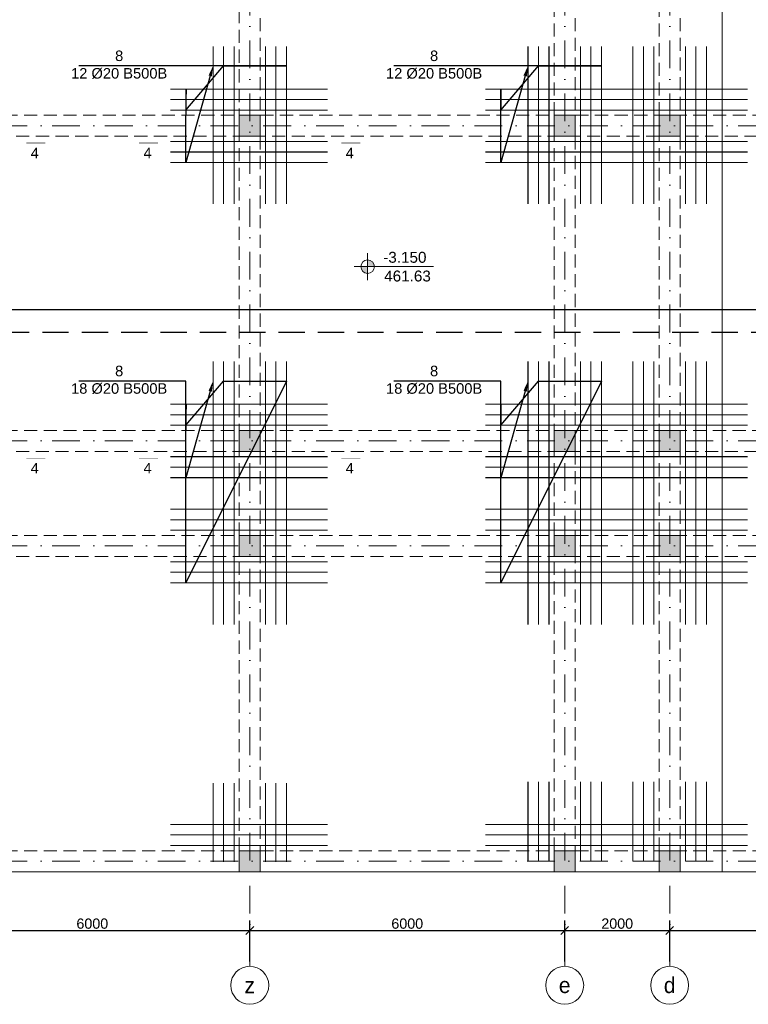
# Model space of a CAD drawing. Header units: millimetres. Extents: x 48648 to 1383473, y 421442 to 1155884.
# Tile 28 of 118: x 221302 to 235184, y 469001 to 487744. Entities that reach past the tile are written whole.
import ezdxf
from ezdxf import colors
from ezdxf.entities.mleader import LeaderData, LeaderLine
from ezdxf.math import Vec2, Vec3

# ---------------------------------------------------------------- set-up
doc = ezdxf.new("R2010")
doc.units = ezdxf.units.MM
doc.header["$PDMODE"] = 1
doc.linetypes.add('DOT___DASHED', pattern=[670.277762, 352.777767, -176.388884, 0, -141.111112])
doc.linetypes.add('HIDDEN', pattern=[0.375, 0.25, -0.125])
doc.layers.get('0').update_dxf_attribs({"lineweight": 5})
doc.layers.get('Defpoints').update_dxf_attribs({"color": 6, "lineweight": 5})
doc.styles.add('Arial', font='arial.ttf')
doc.styles.add('SPDS', font='arial.ttf')
doc.styles.get("Standard").update_dxf_attribs({"font": 'acadmtavr.ttf'})
doc.dimstyles.new('M 150', dxfattribs={"dimscale": 200, "dimtxt": 1.3, "dimasz": 1, "dimexe": 1.25, "dimexo": 0.625, "dimgap": 0.2, "dimtad": 1, "dimdec": 0, "dimrnd": 5, "dimtxsty": 'SPDS', "dimblk": 'OBLIQUE', "dimcen": 2.5, "dimclrd": 5, "dimclre": 5, "dimclrt": 5, "dimadec": 0, "dimazin": 2, "dimtfac": 1, "dimtdec": 0, "dimtmove": 0, "dimatfit": 3, "dimfxl": 1, "dimtolj": 1, "dimtzin": 0, "dimarcsym": 0})

# ---------------------------------------------------------------- blocks, each defined once
blk = doc.blocks.new('_Oblique')
at = {"color": 0, "linetype": 'ByBlock', "lineweight": -2}
blk.add_line((-0.5, -0.5), (0.5, 0.5), dxfattribs=at)
blk = doc.blocks.new('*D12')
at = {"color": 5, "lineweight": -2, "transparency": 16777216}
for p, q in [((64230, 820024), (64230, 820800)), ((70230, 820024), (70230, 820800)), ((64230, 820613), (70230, 820613))]:
    blk.add_line(p, q, dxfattribs=at)
at = {"layer": 'Defpoints', "color": 0, "lineweight": 30, "transparency": 16777216}
for p in [(70230, 820613), (64230, 819931), (70230, 819931)]:
    blk.add_point(p, dxfattribs=at)
at = {"color": 5, "lineweight": -2, "transparency": 16777216, "xscale": 150, "yscale": 150, "zscale": 150, "rotation": 180}
blk.add_blockref('_Oblique', (64230, 820613), dxfattribs=at)
at = {"color": 5, "lineweight": -2, "transparency": 16777216, "xscale": 150, "yscale": 150, "zscale": 150}
blk.add_blockref('_Oblique', (70230, 820613), dxfattribs=at)
at = {"color": 5, "lineweight": 13, "transparency": 16777216, "insert": (67230, 820742), "char_height": 195, "attachment_point": 5, "style": 'SPDS'}
blk.add_mtext('\\A1;6000', dxfattribs=at)
blk = doc.blocks.new('*D13')
at = {"color": 5, "lineweight": -2, "transparency": 16777216}
for p, q in [((70230, 820024), (70230, 820800)), ((76230, 820024), (76230, 820800)), ((70230, 820613), (76230, 820613))]:
    blk.add_line(p, q, dxfattribs=at)
at = {"layer": 'Defpoints', "color": 0, "lineweight": 30, "transparency": 16777216}
for p in [(76230, 820613), (70230, 819931), (76230, 819931)]:
    blk.add_point(p, dxfattribs=at)
at = {"color": 5, "lineweight": -2, "transparency": 16777216, "xscale": 150, "yscale": 150, "zscale": 150, "rotation": 180}
blk.add_blockref('_Oblique', (70230, 820613), dxfattribs=at)
at = {"color": 5, "lineweight": -2, "transparency": 16777216, "xscale": 150, "yscale": 150, "zscale": 150}
blk.add_blockref('_Oblique', (76230, 820613), dxfattribs=at)
at = {"color": 5, "lineweight": 13, "transparency": 16777216, "insert": (73230, 820742), "char_height": 195, "attachment_point": 5, "style": 'SPDS'}
blk.add_mtext('\\A1;6000', dxfattribs=at)
blk = doc.blocks.new('*D14')
at = {"color": 5, "lineweight": -2, "transparency": 16777216}
for p, q in [((76230, 820024), (76230, 820800)), ((78230, 820024), (78230, 820800)), ((76230, 820613), (78230, 820613))]:
    blk.add_line(p, q, dxfattribs=at)
at = {"layer": 'Defpoints', "color": 0, "lineweight": 30, "transparency": 16777216}
for p in [(78230, 820613), (76230, 819931), (78230, 819931)]:
    blk.add_point(p, dxfattribs=at)
at = {"color": 5, "lineweight": -2, "transparency": 16777216, "xscale": 150, "yscale": 150, "zscale": 150, "rotation": 180}
blk.add_blockref('_Oblique', (76230, 820613), dxfattribs=at)
at = {"color": 5, "lineweight": -2, "transparency": 16777216, "xscale": 150, "yscale": 150, "zscale": 150}
blk.add_blockref('_Oblique', (78230, 820613), dxfattribs=at)
at = {"color": 5, "lineweight": 13, "transparency": 16777216, "insert": (77230, 820742), "char_height": 195, "attachment_point": 5, "style": 'SPDS'}
blk.add_mtext('\\A1;2000', dxfattribs=at)
blk = doc.blocks.new('*D15')
at = {"color": 5, "lineweight": -2, "transparency": 16777216}
for p, q in [((78230, 820024), (78230, 820800)), ((84230, 820024), (84230, 820800)), ((78230, 820613), (84230, 820613))]:
    blk.add_line(p, q, dxfattribs=at)
at = {"layer": 'Defpoints', "color": 0, "lineweight": 30, "transparency": 16777216}
for p in [(84230, 820613), (78230, 819931), (84230, 819931)]:
    blk.add_point(p, dxfattribs=at)
at = {"color": 5, "lineweight": -2, "transparency": 16777216, "xscale": 150, "yscale": 150, "zscale": 150, "rotation": 180}
blk.add_blockref('_Oblique', (78230, 820613), dxfattribs=at)
at = {"color": 5, "lineweight": -2, "transparency": 16777216, "xscale": 150, "yscale": 150, "zscale": 150}
blk.add_blockref('_Oblique', (84230, 820613), dxfattribs=at)
at = {"color": 5, "lineweight": 13, "transparency": 16777216, "insert": (81230, 820742), "char_height": 195, "attachment_point": 5, "style": 'SPDS'}
blk.add_mtext('\\A1;6000', dxfattribs=at)
blk = doc.blocks.new('5555234545678')
at = {"lineweight": 20}
h = blk.add_hatch(color=7, dxfattribs=at)
h.dxf.hatch_style = 1
h.paths.add_polyline_path([(170430, 682651), (170430, 683051), (170030, 683051), (170030, 682651)])
h = blk.add_hatch(color=7, dxfattribs=at)
h.dxf.hatch_style = 1
h.paths.add_polyline_path([(176430, 682651), (176430, 683051), (176030, 683051), (176030, 682651)])
h = blk.add_hatch(color=7, dxfattribs=at)
h.dxf.hatch_style = 1
h.paths.add_polyline_path([(178430, 682651), (178430, 683051), (178030, 683051), (178030, 682651)])
h = blk.add_hatch(color=7, dxfattribs=at)
h.dxf.hatch_style = 1
h.paths.add_polyline_path([(170430, 676652), (170430, 677052), (170030, 677052), (170030, 676652)])
h = blk.add_hatch(color=7, dxfattribs=at)
h.dxf.hatch_style = 1
h.paths.add_polyline_path([(176430, 676652), (176430, 677052), (176030, 677052), (176030, 676652)])
h = blk.add_hatch(color=7, dxfattribs=at)
h.dxf.hatch_style = 1
h.paths.add_polyline_path([(178430, 676652), (178430, 677052), (178030, 677052), (178030, 676652)])
h = blk.add_hatch(color=7, dxfattribs=at)
h.dxf.hatch_style = 1
h.paths.add_polyline_path([(170430, 674652), (170430, 675052), (170030, 675052), (170030, 674652)])
h = blk.add_hatch(color=7, dxfattribs=at)
h.dxf.hatch_style = 1
h.paths.add_polyline_path([(176430, 674652), (176430, 675052), (176030, 675052), (176030, 674652)])
h = blk.add_hatch(color=7, dxfattribs=at)
h.dxf.hatch_style = 1
h.paths.add_polyline_path([(178430, 674652), (178430, 675052), (178030, 675052), (178030, 674652)])
h = blk.add_hatch(color=7, dxfattribs=at)
h.dxf.hatch_style = 1
h.paths.add_polyline_path([(170430, 668652), (170430, 669052), (170030, 669052), (170030, 668652)])
h = blk.add_hatch(color=7, dxfattribs=at)
h.dxf.hatch_style = 1
h.paths.add_polyline_path([(176430, 668652), (176430, 669052), (176030, 669052), (176030, 668652)])
h = blk.add_hatch(color=7, dxfattribs=at)
h.dxf.hatch_style = 1
h.paths.add_polyline_path([(178430, 668652), (178430, 669052), (178030, 669052), (178030, 668652)])
at = {"color": 7, "lineweight": 20}
for points in [[(152030, 701051), (190430, 701051), (190430, 695051), (192980, 695051), (192980, 682651), (190430, 682651), (190430, 668652), (152030, 668652)], [(170030, 683051), (170430, 683051), (170430, 682651), (170030, 682651)], [(176030, 683051), (176430, 683051), (176430, 682651), (176030, 682651)], [(178030, 683051), (178430, 683051), (178430, 682651), (178030, 682651)], [(170030, 677052), (170430, 677052), (170430, 676652), (170030, 676652)], [(176030, 677052), (176430, 677052), (176430, 676652), (176030, 676652)], [(178030, 677052), (178430, 677052), (178430, 676652), (178030, 676652)], [(170030, 675052), (170430, 675052), (170430, 674652), (170030, 674652)], [(176030, 675052), (176430, 675052), (176430, 674652), (176030, 674652)], [(178030, 675052), (178430, 675052), (178430, 674652), (178030, 674652)], [(170030, 669052), (170430, 669052), (170430, 668652), (170030, 668652)], [(176030, 669052), (176430, 669052), (176430, 668652), (176030, 668652)], [(178030, 669052), (178430, 669052), (178430, 668652), (178030, 668652)]]:
    blk.add_lwpolyline(points, close=True, dxfattribs=at)
blk.add_lwpolyline([(179230, 701051), (179230, 668652)], dxfattribs=at)
at = {"color": 7, "linetype": 'HIDDEN', "lineweight": 20, "ltscale": 1000}
for points in [[(170030, 700651), (170430, 700651), (170430, 669052), (170030, 669052)], [(176030, 700651), (176430, 700651), (176430, 683051), (176030, 683051)], [(178030, 700651), (178430, 700651), (178430, 683051), (178030, 683051)], [(152430, 683051), (190030, 683051), (190030, 682651), (152430, 682651)], [(176030, 682651), (176430, 682651), (176430, 669052), (176030, 669052)], [(178030, 682651), (178430, 682651), (178430, 669052), (178030, 669052)], [(152429, 677052), (190029, 677052), (190029, 676652), (152429, 676652)], [(152430, 675052), (190030, 675052), (190030, 674652), (152430, 674652)], [(152430, 669052), (190030, 669052), (190030, 668652), (152430, 668652)]]:
    blk.add_lwpolyline(points, close=True, dxfattribs=at)
at = {"color": 1, "lineweight": 20, "const_width": 20}
for points in [[(170180, 683051), (170030, 683051), (170030, 682901)], [(170280, 683051), (170430, 683051), (170430, 682901)], [(176180, 683051), (176030, 683051), (176030, 682901)], [(176280, 683051), (176430, 683051), (176430, 682901)], [(178180, 683051), (178030, 683051), (178030, 682901)], [(178280, 683051), (178430, 683051), (178430, 682901)], [(170180, 682651), (170030, 682651), (170030, 682801)], [(170280, 682651), (170430, 682651), (170430, 682801)], [(176180, 682651), (176030, 682651), (176030, 682801)], [(176280, 682651), (176430, 682651), (176430, 682801)], [(178180, 682651), (178030, 682651), (178030, 682801)], [(178280, 682651), (178430, 682651), (178430, 682801)], [(170180, 677052), (170030, 677052), (170030, 676902)], [(170280, 677052), (170430, 677052), (170430, 676902)], [(176180, 677052), (176030, 677052), (176030, 676902)], [(176280, 677052), (176430, 677052), (176430, 676902)], [(178180, 677052), (178030, 677052), (178030, 676902)], [(178280, 677052), (178430, 677052), (178430, 676902)], [(170180, 676652), (170030, 676652), (170030, 676802)], [(170280, 676652), (170430, 676652), (170430, 676802)], [(176180, 676652), (176030, 676652), (176030, 676802)], [(176280, 676652), (176430, 676652), (176430, 676802)], [(178180, 676652), (178030, 676652), (178030, 676802)], [(178280, 676652), (178430, 676652), (178430, 676802)], [(170180, 675052), (170030, 675052), (170030, 674902)], [(170280, 675052), (170430, 675052), (170430, 674902)], [(176180, 675052), (176030, 675052), (176030, 674902)], [(176280, 675052), (176430, 675052), (176430, 674902)], [(178180, 675052), (178030, 675052), (178030, 674902)], [(178280, 675052), (178430, 675052), (178430, 674902)], [(170180, 674652), (170030, 674652), (170030, 674802)], [(170280, 674652), (170430, 674652), (170430, 674802)], [(176180, 674652), (176030, 674652), (176030, 674802)], [(176280, 674652), (176430, 674652), (176430, 674802)], [(178180, 674652), (178030, 674652), (178030, 674802)], [(178280, 674652), (178430, 674652), (178430, 674802)]]:
    blk.add_lwpolyline(points, dxfattribs=at)
blk = doc.blocks.new('555234523452346')
at = {"color": 5, "linetype": 'DOT___DASHED', "lineweight": 13, "ltscale": 1.5}
for points in [[(70229.5, 819930.7), (70229.5, 855746.3)], [(76229.5, 819930.7), (76229.5, 855746.3)], [(78229.5, 819930.7), (78229.5, 855746.3)], [(49371.6, 835930.7), (95994.8, 835930.7)], [(49371.6, 829931.2), (95994.8, 829931.2)], [(49371.6, 827931.6), (95994.8, 827931.6)], [(49371.6, 821931.6), (95994.8, 821931.6)]]:
    blk.add_lwpolyline(points, dxfattribs=at)
at = {"color": 5, "lineweight": 13}
for centre in [(70229.5, 819568.9), (76229.5, 819568.9), (78229.5, 819568.9)]:
    blk.add_circle(centre, 361.8, dxfattribs=at)
at = {"color": 5, "lineweight": 13, "char_height": 300, "width": 200.136, "attachment_point": 5, "style": 'Arial'}
for s, insert in [('{\\fAcadMtavr|b0|i0|c0|p2;z}', (70229.5, 819568.9)), ('{\\fAcadMtavr|b0|i0|c0|p2;e}', (76229.5, 819568.9)), ('{\\fAcadMtavr|b0|i0|c0|p2;d}', (78229.5, 819568.9))]:
    blk.add_mtext(s, dxfattribs=dict(at, insert=insert))
at = {"color": 5, "lineweight": 13}
for base, p1, p2, picture, middle in [((70229.5, 820612.5), (64229.5, 819930.7), (70229.5, 819930.7), '*D12', (67229.5, 820742.1)), ((76229.5, 820612.5), (70229.5, 819930.7), (76229.5, 819930.7), '*D13', (73229.5, 820742.1)), ((78229.5, 820612.5), (76229.5, 819930.7), (78229.5, 819930.7), '*D14', (77229.5, 820742.1)), ((84229.5, 820612.5), (78229.5, 819930.7), (84229.5, 819930.7), '*D15', (81229.5, 820742.1))]:
    dim = blk.add_linear_dim(base=base, p1=p1, p2=p2, dimstyle='M 150', override={"dimscale": 150, "dimtmove": 1}, dxfattribs=at)
    dim.commit()
    dim.dimension.update_dxf_attribs({"geometry": picture, "text_midpoint": middle})

msp = doc.modelspace()

# ---------------------------------------------------------------- hatches: boundary and pattern name
h = msp.add_hatch(color=5)
h.paths.add_polyline_path([(228059.2, 483043.2, 0.4142136), (227930.5, 483171.9), (227930.5, 483043.2)])
h.paths.add_polyline_path([(227930.5, 482914.5), (227930.5, 483043.2), (227801.8, 483043.2, 0.4142136)])

# ---------------------------------------------------------------- linework, layer by layer
at = {"color": 5}
for p, q in [((227930.5, 483300.6), (227930.5, 482785.8)), ((229189.1, 483043.2), (227673.1, 483043.2))]:
    msp.add_line(p, q, dxfattribs=at)
at = {"color": 24, "lineweight": 20, "const_width": 20}
for points in [[(224986.1, 487238.2), (224986.1, 484238.2)], [(225186.1, 487238.2), (225186.1, 484238.2)], [(225386.1, 487238.2), (225386.1, 484238.2)], [(225984.4, 487238.2), (225984.4, 484238.2)], [(226184.4, 487238.2), (226184.4, 484238.2)], [(226384.4, 487238.2), (226384.4, 484238.2)], [(230986.1, 487238.2), (230986.1, 484238.2)], [(231186.1, 487238.2), (231186.1, 484238.2)], [(231386.1, 487238.2), (231386.1, 484238.2)], [(231984.4, 487238.2), (231984.4, 484238.2)], [(232184.4, 487238.2), (232184.4, 484238.2)], [(232384.4, 487238.2), (232384.4, 484238.2)], [(232986.1, 487238.2), (232986.1, 484238.2)], [(233186.1, 487238.2), (233186.1, 484238.2)], [(233386.1, 487238.2), (233386.1, 484238.2)], [(233984.4, 487238.2), (233984.4, 484238.2)], [(234184.4, 487238.2), (234184.4, 484238.2)], [(234384.4, 487238.2), (234384.4, 484238.2)], [(224172.1, 486424.2), (227172.1, 486424.2)], [(230172.1, 486424.2), (235172.1, 486424.2)], [(224172.1, 486224.2), (227172.1, 486224.2)], [(230172.1, 486224.2), (235172.1, 486224.2)], [(224172.1, 486024.2), (227172.1, 486024.2)], [(230172.1, 486024.2), (235172.1, 486024.2)], [(224172.1, 485425.9), (227172.1, 485425.9)], [(230172.1, 485425.9), (235172.1, 485425.9)], [(224172.1, 485225.9), (227172.1, 485225.9)], [(230172.1, 485225.9), (235172.1, 485225.9)], [(224172.1, 485025.9), (227172.1, 485025.9)], [(230172.1, 485025.9), (235172.1, 485025.9)], [(224986.1, 481238.7), (224986.1, 476225.9)], [(225186.1, 481238.7), (225186.1, 476225.9)], [(225386.1, 481238.7), (225386.1, 476225.9)], [(225984.4, 481238.7), (225984.4, 476225.9)], [(226184.4, 481238.7), (226184.4, 476225.9)], [(226384.4, 481238.7), (226384.4, 476225.9)], [(230986.1, 481238.7), (230986.1, 476225.9)], [(231186.1, 481238.7), (231186.1, 476225.9)], [(231386.1, 481238.7), (231386.1, 476225.9)], [(231984.4, 481238.7), (231984.4, 476225.9)], [(232184.4, 481238.7), (232184.4, 476225.9)], [(232384.4, 481238.7), (232384.4, 476225.9)], [(232986.1, 481238.7), (232986.1, 476225.9)], [(233186.1, 481238.7), (233186.1, 476225.9)], [(233386.1, 481238.7), (233386.1, 476225.9)], [(233984.4, 481238.7), (233984.4, 476225.9)], [(234184.4, 481238.7), (234184.4, 476225.9)], [(234384.4, 481238.7), (234384.4, 476225.9)], [(224172.1, 480424.6), (227172.1, 480424.6)], [(230172.1, 480424.6), (235172.1, 480424.6)], [(224172.1, 480224.6), (227172.1, 480224.6)], [(230172.1, 480224.6), (235172.1, 480224.6)], [(224172.1, 480024.6), (227172.1, 480024.6)], [(230172.1, 480024.6), (235172.1, 480024.6)], [(224172.1, 479426.4), (227172.1, 479426.4)], [(230172.1, 479426.4), (235172.1, 479426.4)], [(224172.1, 479226.4), (227172.1, 479226.4)], [(230172.1, 479226.4), (235172.1, 479226.4)], [(224172.1, 479026.4), (227172.1, 479026.4)], [(230172.1, 479026.4), (235172.1, 479026.4)], [(224172.1, 478425), (227172.1, 478425)], [(230172.1, 478425), (235172.1, 478425)], [(224172.1, 478225), (227172.1, 478225)], [(230172.1, 478225), (235172.1, 478225)], [(224172.1, 478025), (227172.1, 478025)], [(230172.1, 478025), (235172.1, 478025)], [(224172.1, 477426.8), (227172.1, 477426.8)], [(230172.1, 477426.8), (235172.1, 477426.8)], [(224172.1, 477226.8), (227172.1, 477226.8)], [(230172.1, 477226.8), (235172.1, 477226.8)], [(224172.1, 477026.8), (227172.1, 477026.8)], [(230172.1, 477026.8), (235172.1, 477026.8)], [(224986.1, 471712.7), (224986.1, 473212.7)], [(225186.1, 471712.7), (225186.1, 473212.7)], [(225386.1, 471712.7), (225386.1, 473212.7)], [(225984.4, 471712.7), (225984.4, 473212.7)], [(226184.4, 471712.7), (226184.4, 473212.7)], [(226384.4, 471712.7), (226384.4, 473212.7)], [(230986.1, 473239.1), (230986.1, 471725.9)], [(231186.1, 473239.1), (231186.1, 471725.9)], [(231386.1, 473239.1), (231386.1, 471725.9)], [(231984.4, 473239.1), (231984.4, 471725.9)], [(232184.4, 473239.1), (232184.4, 471725.9)], [(232384.4, 473239.1), (232384.4, 471725.9)], [(232986.1, 473239.1), (232986.1, 471725.9)], [(233186.1, 473239.1), (233186.1, 471725.9)], [(233386.1, 473239.1), (233386.1, 471725.9)], [(233984.4, 473239.1), (233984.4, 471725.9)], [(234184.4, 473239.1), (234184.4, 471725.9)], [(234384.4, 473239.1), (234384.4, 471725.9)], [(224172.1, 472425), (227172.1, 472425)], [(230172.1, 472425), (235172.1, 472425)], [(224172.1, 472225), (227172.1, 472225)], [(230172.1, 472225), (235172.1, 472225)], [(224172.1, 472025), (227172.1, 472025)], [(230172.1, 472025), (235172.1, 472025)]]:
    msp.add_lwpolyline(points, dxfattribs=at)
at = {"color": 5, "lineweight": 13, "const_width": 10}
for points in [[(221790.7, 485397.9), (221427.2, 485397.9)], [(223575.9, 485397.9), (223939.4, 485397.9)], [(227790.7, 485397.9), (227427.2, 485397.9)], [(221790.7, 479398.3), (221427.2, 479398.3)], [(223575.9, 479398.3), (223939.4, 479398.3)], [(227790.7, 479398.3), (227427.2, 479398.3)]]:
    msp.add_lwpolyline(points, dxfattribs=at)
at = {"color": 1, "lineweight": 30}
msp.add_lwpolyline([(207485.3, 482227.1), (245885.3, 482227.1)], dxfattribs=at)
at = {"color": 1, "linetype": 'HIDDEN', "lineweight": 30, "ltscale": 2000}
msp.add_lwpolyline([(207485.3, 481798.5), (245885.3, 481798.5)], dxfattribs=at)
at = {"color": 5}
msp.add_circle((227930.5, 483043.2), 128.7, dxfattribs=at)

# ---------------------------------------------------------------- block references
at = {"color": 6, "lineweight": 30}
msp.add_blockref('555234523452346', (155455.8, -350205.7), dxfattribs=at)
at = {"color": 5, "lineweight": 13}
msp.add_blockref('5555234545678', (55455.8, -197126.1), dxfattribs=at)

# ---------------------------------------------------------------- texts
at = {"color": 5, "lineweight": 13, "char_height": 200, "width": 6318.36, "attachment_point": 5}
for s, insert in [('\\pxi-0.18417,qc;{\\fArial|b0|i0|c0|p34;8\\fArial|b0|i0|c204|p34;\\P\\fArial|b0|i0|c0|p34;12 \\fArial|b0|i0|c204|p34;Ø\\fArial|b0|i0|c0|p34;20\\fArial|b0|i0|c204|p34; B500B}', (223216.1, 486886.5)), ('\\pxi-0.18417,qc;{\\fArial|b0|i0|c0|p34;8\\fArial|b0|i0|c204|p34;\\P\\fArial|b0|i0|c0|p34;12 \\fArial|b0|i0|c204|p34;Ø\\fArial|b0|i0|c0|p34;20\\fArial|b0|i0|c204|p34; B500B}', (229216.1, 486886.5)), ('\\pxi-0.18417,qc;{\\fArial|b0|i0|c0|p34;4}', (221608.9, 485207.4)), ('\\pxi-0.18417,qc;{\\fArial|b0|i0|c0|p34;4}', (223757.6, 485207.4)), ('\\pxi-0.18417,qc;{\\fArial|b0|i0|c0|p34;4}', (227608.9, 485207.4)), ('\\pxi-0.18417,qc;{\\fArial|b0|i0|c0|p34;8\\fArial|b0|i0|c204|p34;\\P\\fArial|b0|i0|c0|p34;18 \\fArial|b0|i0|c204|p34;Ø\\fArial|b0|i0|c0|p34;20\\fArial|b0|i0|c204|p34; B500B}', (223216.1, 480886.9)), ('\\pxi-0.18417,qc;{\\fArial|b0|i0|c0|p34;8\\fArial|b0|i0|c204|p34;\\P\\fArial|b0|i0|c0|p34;18 \\fArial|b0|i0|c204|p34;Ø\\fArial|b0|i0|c0|p34;20\\fArial|b0|i0|c204|p34; B500B}', (229216.1, 480886.9)), ('\\pxi-0.18417,qc;{\\fArial|b0|i0|c0|p34;4}', (221608.9, 479207.9)), ('\\pxi-0.18417,qc;{\\fArial|b0|i0|c0|p34;4}', (223757.6, 479207.9)), ('\\pxi-0.18417,qc;{\\fArial|b0|i0|c0|p34;4}', (227608.9, 479207.9))]:
    msp.add_mtext(s, dxfattribs=dict(at, insert=insert))
at = {"color": 7, "lineweight": 20, "char_height": 208, "width": 674.079, "attachment_point": 5}
for s, insert in [('{\\fArial|b0|i0|c0|p34;\\C5;-3.150}', (228640, 483219.9)), ('{\\fArial|b0|i0|c0|p34;\\C1;461.63}', (228691.1, 482863.5))]:
    msp.add_mtext(s, dxfattribs=dict(at, insert=insert))

# ---------------------------------------------------------------- leaders
at = {"color": 5, "lineweight": 13}
ml = msp.add_multileader_mtext('Standard', dxfattribs=at)
ml.set_content('', color=5)
ml.set_leader_properties()
ml.build(insert=Vec2(0, 0))
ml.multileader.update_dxf_attribs({"text_right_attachment_type": 6, "dogleg_length": 500, "arrow_head_size": 200})
ctx = ml.context
ctx.base_point, ctx.arrow_head_size, ctx.plane_origin = Vec3(222425.5, 486867.5), 200, Vec3(224986.1, 486776.2)
ctx.right_attachment, ctx.text_align_type = 6, 2
notes = []
notes.append((ctx, [(0, (1, 1, 0), (224469.6, 486865.5), (-1, 0), 2040.1, [(11, [(224986.1, 486865.5), (224469.6, 485025.9), (224469.6, 485225.9), (224469.6, 485425.9), (224471.7, 486424.2), (224469.6, 486224.2), (224469.6, 486024.2), (225186.1, 486865.5), (225386.1, 486865.5), (225984.4, 486865.5), (226184.4, 486865.5), (226384.4, 486865.5)], 0, [])])]))
ctx.mtext.insert, ctx.mtext.alignment, ctx.mtext.flow_direction = Vec3(222427.5, 486869.5), 3, 5
ml = msp.add_multileader_mtext('Standard', dxfattribs=at)
ml.set_content('', color=5)
ml.set_leader_properties()
ml.build(insert=Vec2(0, 0))
ml.multileader.update_dxf_attribs({"text_right_attachment_type": 6, "dogleg_length": 500, "arrow_head_size": 200})
ctx = ml.context
ctx.base_point, ctx.arrow_head_size, ctx.plane_origin = Vec3(228425.5, 486867.5), 200, Vec3(230986.1, 486776.2)
ctx.right_attachment, ctx.text_align_type = 6, 2
notes.append((ctx, [(0, (1, 1, 0), (230469.6, 486865.5), (-1, 0), 2040.1, [(11, [(230986.1, 486865.5), (230469.6, 485025.9), (230469.6, 485225.9), (230469.6, 485425.9), (230471.7, 486424.2), (230469.6, 486224.2), (230469.6, 486024.2), (231186.1, 486865.5), (231386.1, 486865.5), (231984.4, 486865.5), (232184.4, 486865.5), (232384.4, 486865.5)], 0, [])])]))
ctx.mtext.insert, ctx.mtext.alignment, ctx.mtext.flow_direction = Vec3(228427.5, 486869.5), 3, 5
ml = msp.add_multileader_mtext('Standard', dxfattribs=at)
ml.set_content('', color=5)
ml.set_leader_properties()
ml.build(insert=Vec2(0, 0))
ml.multileader.update_dxf_attribs({"text_right_attachment_type": 6, "dogleg_length": 500, "arrow_head_size": 200})
ctx = ml.context
ctx.base_point, ctx.arrow_head_size, ctx.plane_origin = Vec3(222425.5, 480867.9), 200, Vec3(224986.1, 480776.6)
ctx.right_attachment, ctx.text_align_type = 6, 2
notes.append((ctx, [(0, (1, 1, 0), (224469.6, 480865.9), (-1, 0), 2040.1, [(17, [(224986.1, 480865.9), (224469.6, 479026.4), (224469.6, 479226.4), (224469.6, 479426.4), (224471.7, 480424.6), (224469.6, 480224.6), (224469.6, 480024.6), (225186.1, 480865.9), (225386.1, 480865.9), (225984.4, 480865.9), (226184.4, 480865.9), (226384.4, 480865.9), (224469.6, 477026.8), (224469.6, 477226.8), (224469.6, 477426.8), (224469.6, 478025), (224469.6, 478225), (224469.6, 478425)], 0, [])])]))
ctx.mtext.insert, ctx.mtext.alignment, ctx.mtext.flow_direction = Vec3(222427.5, 480869.9), 3, 5
ml = msp.add_multileader_mtext('Standard', dxfattribs=at)
ml.set_content('', color=5)
ml.set_leader_properties()
ml.build(insert=Vec2(0, 0))
ml.multileader.update_dxf_attribs({"text_right_attachment_type": 6, "dogleg_length": 500, "arrow_head_size": 200})
ctx = ml.context
ctx.base_point, ctx.arrow_head_size, ctx.plane_origin = Vec3(228425.5, 480867.9), 200, Vec3(230986.1, 480776.6)
ctx.right_attachment, ctx.text_align_type = 6, 2
notes.append((ctx, [(0, (1, 1, 0), (230469.6, 480865.9), (-1, 0), 2040.1, [(17, [(230986.1, 480865.9), (230469.6, 479026.4), (230469.6, 479226.4), (230469.6, 479426.4), (230471.7, 480424.6), (230469.6, 480224.6), (230469.6, 480024.6), (231186.1, 480865.9), (231386.1, 480865.9), (231984.4, 480865.9), (232184.4, 480865.9), (232384.4, 480865.9), (230469.6, 477026.8), (230469.6, 477226.8), (230469.6, 477426.8), (230469.6, 478025), (230469.6, 478225), (230469.6, 478425)], 0, [])])]))
ctx.mtext.insert, ctx.mtext.alignment, ctx.mtext.flow_direction = Vec3(228427.5, 480869.9), 3, 5
for ctx, leaders in notes:
    for number, flags, end, landing, length, lines in leaders:
        leader = LeaderData()
        leader.index, (leader.has_last_leader_line, leader.has_dogleg_vector, leader.attachment_direction) = number, flags
        leader.last_leader_point, leader.dogleg_vector, leader.dogleg_length = Vec3(end), Vec3(landing), length
        for number, points, colour, breaks in lines:
            line = LeaderLine()
            line.index, line.vertices, line.color, line.breaks = number, Vec3.list(points), colors.encode_raw_color(colour), breaks
            leader.lines.append(line)
        ctx.leaders.append(leader)

doc.saveas('drawing.dxf')
